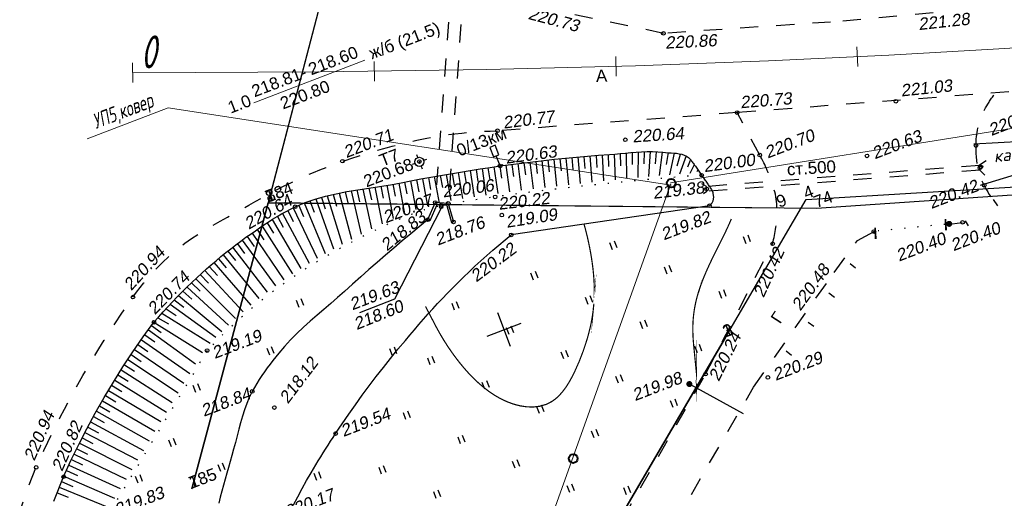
# Model space of a CAD drawing. Header units: millimetres. Extents: x -10 to 1169, y 1 to 1686.
# Tile 171 of 224: x 240 to 321, y 1504 to 1543. Entities that reach past the tile are written whole.
import ezdxf
from ezdxf.enums import TextEntityAlignment as Align
from ezdxf.lldxf.tags import DXFTag

# ---------------------------------------------------------------- set-up
doc = ezdxf.new("R2010")
doc.units = ezdxf.units.MM
for name, pattern in [('ADOT1', [1, 0, -1]), ('AHIDDEN2', [3, 1.5, -1.5]), ('CONTI', [0]), ('PHANTOM2', [1.25, 0.625, -0.125, 0.125, -0.125, 0.125, -0.125])]:
    doc.linetypes.add(name, pattern=pattern)
for name, color, linetype in [('CONTURS', 7, 'Continuous'), ('COORDS', 7, 'Continuous'), ('GPR_PICK', 7, 'Continuous'), ('IZOLINES', 32, 'Continuous'), ('PDIGIT', 170, 'Continuous'), ('PICKETS', 7, 'Continuous'), ('STATIONS', 7, 'Continuous'), ('ОБЪЕКТЫ_АВТОДОРОГ', 7, 'Continuous'), ('УЧАСТКИ', 7, 'Continuous')]:
    doc.layers.add(name, color=color, linetype=linetype)
doc.styles.add('GPR', font='isocpeui.ttf', dxfattribs={"width": 0.8})
doc.styles.add('ITALICC', font='isocpeui.ttf', dxfattribs={"height": 2})
doc.styles.get("Standard").update_dxf_attribs({"font": 'arial.ttf'})
tags = doc.linetypes.add('газ', pattern='A,42.7,-5.08,["Г",Standard,S=2.54,R=0,X=-2.54,Y=-1.27],-3.81', length=51.59).pattern_tags.tags
tags[6] = DXFTag(74, 10)

# ---------------------------------------------------------------- blocks, each defined once
blk = doc.blocks.new('401')
at = {"layer": 'CONTURS'}
for p, q in [((0, 0), (0, 1.2)), ((0.8, 0), (0.8, 1.2))]:
    blk.add_line(p, q, dxfattribs=at)
blk = doc.blocks.new('107_1')
at = {"layer": 'CONTURS', "color": 7, "linetype": 'Continuous', "const_width": 0.5}
blk.add_lwpolyline([(-0.25, 0, 1), (0.25, 0, 1)], format="xyb", close=True, dxfattribs=at)
blk = doc.blocks.new('206_3')
at = {"layer": 'CONTURS'}
for p, q in [((0.5, 3.5), (-0.5, 3.5)), ((-0.5, 3.5), (-0.5, 1.8)), ((0.5, 1.8), (0.5, 3.5)), ((-0.5, 1.8), (0.5, 1.8)), ((0, 0), (0, 1.8)), ((0.5, 0), (0, 0))]:
    blk.add_line(p, q, dxfattribs=at)
blk = doc.blocks.new('5_1')
at = {"layer": 'STATIONS', "color": 7, "linetype": 'Continuous'}
for p, q in [((-0.78, 0), (-1.28, 0)), ((0.01, 0.77), (0.01, 1.26)), ((0.79, 0), (1.3, 0)), ((0.01, -0.77), (0.01, -1.26))]:
    blk.add_line(p, q, dxfattribs=at)
blk.add_circle((0, 0), 0.75, dxfattribs=at)
for p in [(0, 0), (0.76, 0)]:
    blk.add_point(p, dxfattribs=at)
blk = doc.blocks.new('пкк')
at = {"layer": 'ОБЪЕКТЫ_АВТОДОРОГ', "lineweight": 15, "ltscale": 200}
blk.add_line((-0.011, -0.822), (-0.008, 0.805), dxfattribs=at)
blk = doc.blocks.new('пкн')
at = {"layer": 'ОБЪЕКТЫ_АВТОДОРОГ', "style": 'GPR', "width": 0.7}
blk.add_text('0', height=2.722, dxfattribs=at).set_placement((1.327, 0.341), align=Align.CENTER)

msp = doc.modelspace()

# ---------------------------------------------------------------- linework, layer by layer
at = {"linetype": 'Continuous', "lineweight": 40}
for centre in [(293.57305, 1529.58669), (285.46918, 1506.7917)]:
    msp.add_circle(centre, 0.36213, dxfattribs=at)
at = {"layer": 'CONTURS', "linetype": 'AHIDDEN2', "lineweight": -2}
for p, q in [((275.57864, 1548.89043), (274.04926, 1527.97838)), ((276.59817, 1548.71515), (275.123, 1527.90746))]:
    msp.add_line(p, q, dxfattribs=at)
at = {"layer": 'CONTURS', "color": 0, "linetype": 'CONTI', "lineweight": 15}
for p, q in [((251.94748, 1535.82297), (245.24086, 1533.24854)), ((293.58672, 1529.41693), (251.94748, 1535.82297))]:
    msp.add_line(p, q, dxfattribs=at)
at = {"layer": 'CONTURS', "color": 1, "linetype": 'газ', "lineweight": 15}
for p, q in [((293.52924, 1529.61175), (323.18337, 1534.356)), ((279.83365, 1491.27737), (293.55272, 1529.53493))]:
    msp.add_line(p, q, dxfattribs=at)
at = {"layer": 'CONTURS', "lineweight": -2}
for p, q in [((290.34274, 1532.12177), (290.34388, 1531.12177)), ((290.84087, 1532.1649), (290.80701, 1530.05383)), ((291.34046, 1532.18403), (291.29943, 1531.18487)), ((291.84005, 1532.20315), (291.70225, 1530.13439)), ((292.33924, 1532.17644), (292.23956, 1531.18142)), ((292.83844, 1532.14974), (292.57453, 1530.20862)), ((293.33705, 1532.11243), (293.16207, 1531.12786)), ((281.88067, 1531.33103), (282.14706, 1529.12322)), ((282.37713, 1531.39047), (282.49289, 1530.39719)), ((282.87358, 1531.44991), (283.12235, 1529.2374)), ((283.37046, 1531.50565), (283.4777, 1530.51142)), ((283.86735, 1531.56139), (284.09575, 1529.34965)), ((284.36468, 1531.61298), (284.46223, 1530.61775)), ((284.86201, 1531.66457), (285.0664, 1529.46089)), ((285.3598, 1531.71153), (285.4467, 1530.71532)), ((285.85759, 1531.75849), (286.03636, 1529.56972)), ((286.3558, 1531.80071), (286.43123, 1530.80356)), ((286.85402, 1531.84292), (287.00482, 1529.67507)), ((287.35264, 1531.88006), (287.41526, 1530.88203)), ((287.85126, 1531.9172), (287.97076, 1529.77687)), ((288.35004, 1531.95207), (288.39784, 1530.95321)), ((288.84882, 1531.98694), (288.93285, 1529.87425)), ((289.34671, 1532.03279), (289.37575, 1531.03322)), ((289.84461, 1532.07865), (289.88329, 1529.96704)), ((293.83566, 1532.07512), (293.4349, 1530.27625)), ((294.31967, 1531.95662), (294.04497, 1530.99509)), ((294.80368, 1531.83811), (294.26052, 1530.33296)), ((295.14709, 1531.47488), (294.91878, 1530.91743)), ((275.94205, 1530.47806), (276.29875, 1528.30498)), ((276.43557, 1530.55826), (276.59424, 1529.57093)), ((276.9291, 1530.63846), (277.27304, 1528.45149)), ((277.42325, 1530.71469), (277.575, 1529.72627)), ((277.91741, 1530.79092), (278.2469, 1528.59147)), ((278.41213, 1530.86341), (278.55678, 1529.87393)), ((278.90684, 1530.9359), (279.22044, 1528.73648)), ((279.40208, 1531.00477), (279.53978, 1530.0143)), ((279.89731, 1531.07364), (280.19501, 1528.87603)), ((280.39295, 1531.13952), (280.52368, 1530.1481)), ((280.8886, 1531.20539), (281.17092, 1529.00403)), ((281.38463, 1531.26821), (281.50813, 1530.27587)), ((295.4905, 1531.11165), (295.12042, 1530.38698)), ((295.77881, 1530.70316), (295.68628, 1530.522)), ((271.51387, 1529.67803), (271.69845, 1528.69522)), ((272.00491, 1529.77227), (272.44693, 1527.40011)), ((272.49622, 1529.86507), (272.67729, 1528.8816)), ((272.98753, 1529.95787), (273.39819, 1527.69884)), ((273.4794, 1530.04767), (273.65576, 1529.06334)), ((273.97127, 1530.13747), (274.35848, 1527.94321)), ((274.46369, 1530.22422), (274.63466, 1529.23895)), ((274.95611, 1530.31097), (275.3263, 1528.1404)), ((275.44908, 1530.39452), (275.61413, 1529.40823)), ((296.06711, 1530.29468), (296.06711, 1530.29468)), ((266.58299, 1528.85188), (266.82659, 1527.882)), ((267.07471, 1528.94248), (267.91593, 1525.37266)), ((267.56827, 1529.0225), (267.78809, 1528.04696)), ((268.06182, 1529.10252), (268.76879, 1525.80165)), ((268.55604, 1529.17837), (268.75926, 1528.19924)), ((269.05025, 1529.25423), (269.65522, 1526.23406)), ((269.54412, 1529.33229), (269.73709, 1528.35108)), ((270.03799, 1529.41034), (270.56927, 1526.65312)), ((270.53041, 1529.49707), (270.71803, 1528.51483)), ((271.02283, 1529.5838), (271.50283, 1527.04667)), ((263.67786, 1528.11809), (264.03809, 1527.18522)), ((264.15003, 1528.28256), (265.61532, 1524.15809)), ((264.6324, 1528.41417), (264.94636, 1527.46473)), ((265.11476, 1528.54578), (266.33429, 1524.55135)), ((265.60302, 1528.65353), (265.87799, 1527.69208)), ((266.09127, 1528.76128), (267.10234, 1524.95637)), ((261.84852, 1527.317), (262.29899, 1526.42421)), ((262.29019, 1527.5513), (264.27593, 1523.38047)), ((262.74794, 1527.75246), (263.15554, 1526.8393)), ((263.20569, 1527.95362), (264.94567, 1523.77761)), ((274.04926, 1527.97838), (273.41761, 1526.55444)), ((274.17604, 1527.78518), (273.59515, 1526.47568)), ((275.123, 1527.90746), (274.04926, 1527.97838)), ((274.99391, 1527.73042), (274.17573, 1527.78446)), ((274.99391, 1527.73042), (275.3896, 1526.33718)), ((275.123, 1527.90746), (275.55557, 1526.38432)), ((296.73722, 1527.71878), (280.33676, 1525.30827)), ((260.54919, 1526.56854), (262.92229, 1522.53148)), ((260.97802, 1526.82563), (261.46685, 1525.95325)), ((261.40685, 1527.08271), (263.60282, 1522.96581)), ((273.41761, 1526.55444), (273.59515, 1526.47568)), ((275.55557, 1526.38432), (275.3896, 1526.33718)), ((316.32014, 1525.93213), (316.29235, 1526.42974)), ((259.29794, 1525.74142), (259.84776, 1524.90614)), ((259.71113, 1526.02299), (262.22568, 1522.07036)), ((260.13016, 1526.29576), (260.652, 1525.44272)), ((258.06987, 1524.88025), (260.8252, 1521.08308)), ((258.47732, 1525.17006), (259.0524, 1524.35196)), ((258.88476, 1525.45986), (261.52295, 1521.58435)), ((256.88049, 1523.96649), (257.50339, 1523.18419)), ((257.27161, 1524.27797), (260.13667, 1520.56762)), ((257.67074, 1524.57911), (258.27004, 1523.77859)), ((256.10575, 1523.33433), (256.75195, 1522.57116)), ((256.48937, 1523.655), (259.45954, 1520.03698)), ((254.96881, 1522.35601), (258.14811, 1518.94409)), ((255.34547, 1522.68483), (256.0153, 1521.94231)), ((255.72213, 1523.01365), (258.79474, 1519.4951)), ((254.22901, 1521.68319), (257.52435, 1518.39227)), ((254.59891, 1522.0196), (255.29367, 1521.30035)), ((253.50423, 1520.99422), (256.93086, 1517.84593)), ((253.86662, 1521.3387), (254.58875, 1520.64695)), ((252.44949, 1519.92779), (253.24105, 1519.31669)), ((252.79582, 1520.28842), (256.38306, 1517.32206)), ((253.15002, 1520.64132), (253.90379, 1519.98418)), ((251.76484, 1519.19901), (252.59545, 1518.64215)), ((252.10317, 1519.56716), (255.89392, 1516.83759)), ((251.09629, 1518.45542), (251.96221, 1517.95524)), ((251.42651, 1518.83086), (255.41359, 1516.34598)), ((250.308, 1517.44807), (254.20466, 1514.62343)), ((250.54997, 1517.79906), (251.36411, 1517.21839)), ((250.76913, 1518.09564), (254.78043, 1515.57808)), ((249.72582, 1516.63501), (253.72459, 1513.82843)), ((250.01691, 1517.04154), (250.83106, 1516.46087)), ((249.1564, 1515.81297), (253.24203, 1513.02915)), ((249.44111, 1516.22399), (250.26361, 1515.65523)), ((248.60076, 1514.98155), (252.76282, 1512.23535)), ((248.87858, 1515.39726), (249.70916, 1514.84036)), ((248.32752, 1514.56281), (249.16627, 1514.01829)), ((247.7877, 1513.72107), (248.6341, 1513.18853)), ((248.05428, 1514.14407), (252.28408, 1511.44222)), ((247.26188, 1512.87051), (248.1158, 1512.35009)), ((247.52111, 1513.29806), (251.80278, 1510.64474)), ((246.74833, 1512.01247), (247.60991, 1511.50484)), ((247.00266, 1512.44295), (251.32481, 1509.85268)), ((246.24633, 1511.14764), (247.11515, 1510.6525)), ((246.494, 1511.58199), (250.84709, 1509.06092)), ((245.75901, 1510.27446), (246.63497, 1509.79206)), ((245.99866, 1510.71329), (250.36649, 1508.26431)), ((245.28489, 1509.39402), (246.16819, 1508.92522)), ((245.51937, 1509.83563), (249.88904, 1507.47278)), ((244.82236, 1508.50745), (245.7127, 1508.05215)), ((245.05041, 1508.95241), (249.41172, 1506.68135)), ((244.59431, 1508.06248), (248.93164, 1505.88527)), ((244.15588, 1507.16372), (248.45511, 1505.09486)), ((244.3751, 1507.6131), (245.27251, 1507.1719)), ((243.72822, 1506.25978), (247.97967, 1504.30609)), ((243.94205, 1506.71175), (244.84692, 1506.28606)), ((243.31259, 1505.35025), (247.50406, 1503.51682)), ((243.5204, 1505.80501), (244.43282, 1505.39574)), ((242.93256, 1504.42527), (247.0344, 1502.73702)), ((243.12257, 1504.88776), (244.04302, 1504.4969)), ((242.74363, 1503.96234), (243.67244, 1503.59179))]:
    msp.add_line(p, q, dxfattribs=at)
at = {"layer": 'CONTURS', "linetype": 'AHIDDEN2'}
for points in [[(318.52889, 1543.95581), (318.2387, 1543.93853), (306.76549, 1542.91516), (292.93406, 1541.98222), (281.69123, 1544.33759), (270.38127, 1546.92641)], [(299.02997, 1535.42743), (279.19122, 1533.92079)], [(300.90972, 1531.90619), (299.02997, 1535.42743)], [(319.10816, 1531.06153), (296.50569, 1529.30699)], [(319.13912, 1530.66273), (296.53664, 1528.90819)], [(275.22866, 1464.18325), (279.16164, 1473.97414), (282.07141, 1481.14748), (282.83306, 1482.54179), (286.05991, 1488.1806), (290.72888, 1496.05391), (300.39557, 1512.69707), (307.05124, 1522.19326), (308.98492, 1524.84441), (310.35707, 1525.58068)], [(272.3523, 1465.7972), (279.08737, 1482.6577), (288.04947, 1499.16911), (296.42153, 1513.77982), (301.97138, 1524.57256)]]:
    msp.add_lwpolyline(points, dxfattribs=at)
at = {"layer": 'CONTURS', "color": 0, "linetype": 'CONTI', "lineweight": 15}
msp.add_lwpolyline([(259.04071, 1536.24191), (268.20597, 1539.76013)], dxfattribs=at)
at = {"layer": 'CONTURS', "linetype": 'AHIDDEN2', "flags": 128}
for points in [[(339.47326, 1538.51735), (299.02997, 1535.42743)], [(318.80636, 1532.70161), (318.8081, 1532.88665), (318.8148, 1533.0703), (318.82644, 1533.25254), (318.84302, 1533.43338), (318.86456, 1533.61282), (318.89104, 1533.79085), (318.92248, 1533.96748), (318.95886, 1534.14271), (319.00018, 1534.31653), (319.04646, 1534.48895), (319.09802, 1534.65961), (319.15533, 1534.82934), (319.21804, 1534.99796), (319.28578, 1535.16525), (319.35819, 1535.33102), (319.4349, 1535.49505), (319.51555, 1535.65715), (319.59977, 1535.81711), (319.68721, 1535.97472), (319.7775, 1536.12979), (319.82836, 1536.2139), (319.88033, 1536.29739), (319.93342, 1536.38025), (319.98762, 1536.46249), (320.04294, 1536.54411), (320.09938, 1536.6251), (320.15693, 1536.70546), (320.21559, 1536.7852), (320.27537, 1536.86431), (320.33627, 1536.9428)], [(249.03055, 1520.16234), (249.32135, 1520.56009), (249.61922, 1520.94949), (249.92416, 1521.33055), (250.23618, 1521.70325), (250.55527, 1522.06761), (250.88144, 1522.42363), (251.21468, 1522.77129), (251.55499, 1523.11061), (251.90238, 1523.44158), (252.25684, 1523.7642), (252.77735, 1524.20293), (253.31987, 1524.61693), (253.8811, 1525.00959), (254.4577, 1525.38429), (255.04635, 1525.7444), (255.64372, 1526.09333), (256.24649, 1526.43444), (256.85134, 1526.77111), (257.45493, 1527.10674), (258.05394, 1527.4447), (258.63091, 1527.77298), (259.21014, 1528.09899), (259.79193, 1528.42146), (260.3766, 1528.73915), (260.96445, 1529.05081), (261.55578, 1529.35519), (262.15089, 1529.65103), (262.75011, 1529.93709), (263.35372, 1530.21213), (263.96204, 1530.47487), (264.4823, 1530.68836), (265.00629, 1530.8943), (265.53365, 1531.09301), (266.064, 1531.28487), (266.59699, 1531.47022), (267.13224, 1531.64941), (267.66937, 1531.8228), (268.20804, 1531.99072), (268.74785, 1532.15353), (269.28846, 1532.31159), (269.68968, 1532.42624), (270.09186, 1532.539), (270.49498, 1532.64936), (270.899, 1532.75684), (271.30392, 1532.86091), (271.7097, 1532.9611), (272.11632, 1533.05688), (272.52376, 1533.14777), (272.932, 1533.23326), (273.34101, 1533.31285), (273.91865, 1533.41591), (274.49793, 1533.50957), (275.07885, 1533.59384), (275.66141, 1533.66872), (276.24562, 1533.73421), (276.83146, 1533.79031), (277.41894, 1533.83702), (278.00806, 1533.87433), (278.59882, 1533.90226), (279.19122, 1533.92079)], [(318.80636, 1532.70161), (318.79908, 1532.55499), (318.79495, 1532.40887), (318.79396, 1532.26324), (318.79612, 1532.11811), (318.80143, 1531.97347), (318.80989, 1531.82933), (318.82149, 1531.68568), (318.83625, 1531.54253), (318.85415, 1531.39988), (318.87519, 1531.25772), (318.89849, 1531.12105), (318.92479, 1530.98436), (318.95408, 1530.84784), (318.98629, 1530.71171), (319.02138, 1530.57618), (319.05932, 1530.44146), (319.10007, 1530.30776), (319.14357, 1530.17528), (319.18978, 1530.04425), (319.23867, 1529.91486), (319.31309, 1529.7328), (319.39315, 1529.5531), (319.47885, 1529.37575), (319.57018, 1529.20075), (319.66715, 1529.02812), (319.76976, 1528.85783), (319.87801, 1528.68991), (319.9919, 1528.52433), (320.11142, 1528.36112), (320.23658, 1528.20026)], [(300.93938, 1531.8643), (300.90972, 1531.90619)], [(301.97138, 1524.57256), (302.01519, 1524.74212), (302.05609, 1524.91195), (302.0941, 1525.08202), (302.1292, 1525.25236), (302.16139, 1525.42295), (302.19069, 1525.5938), (302.21708, 1525.76491), (302.24057, 1525.93627), (302.26115, 1526.10789), (302.27884, 1526.27977), (302.29614, 1526.47615), (302.31079, 1526.67363), (302.32232, 1526.8719), (302.33025, 1527.07061), (302.3341, 1527.26943), (302.33341, 1527.46803), (302.32768, 1527.66606), (302.31646, 1527.86321), (302.29926, 1528.05913), (302.27562, 1528.25349), (302.24164, 1528.46415), (302.19925, 1528.67414), (302.14934, 1528.88335), (302.09278, 1529.09168), (302.03045, 1529.299), (301.96325, 1529.50521), (301.89205, 1529.71018), (301.81774, 1529.91382), (301.7412, 1530.116), (301.66331, 1530.31661), (301.5982, 1530.47949), (301.53081, 1530.6415), (301.46114, 1530.80263), (301.38919, 1530.9629), (301.31497, 1531.12229), (301.23848, 1531.28082), (301.1597, 1531.43847), (301.07865, 1531.59525), (300.99533, 1531.75116), (300.90972, 1531.90619)], [(231.10086, 1466.79208), (231.54935, 1468.53331), (231.99708, 1470.27473), (232.44404, 1472.01635), (232.89024, 1473.75816), (233.33567, 1475.50016), (233.78033, 1477.24236), (234.22423, 1478.98475), (234.66736, 1480.72733), (235.10973, 1482.47011), (235.55133, 1484.21308), (236.07152, 1486.40831), (236.54095, 1488.62216), (236.98086, 1490.84678), (237.41249, 1493.07432), (237.85708, 1495.29693), (238.33587, 1497.50676), (238.87009, 1499.69596), (239.48098, 1501.85666), (240.18978, 1503.98103), (241.01774, 1506.06121), (241.32751, 1506.76019), (241.64681, 1507.45643), (241.97503, 1508.14982), (242.31153, 1508.84025), (242.65569, 1509.5276), (243.00689, 1510.21175), (243.36451, 1510.89259), (243.72792, 1511.57001), (244.09649, 1512.24388), (244.46961, 1512.9141), (244.89208, 1513.65791), (245.32202, 1514.39751), (245.75943, 1515.13288), (246.20432, 1515.86404), (246.65667, 1516.59097), (247.1165, 1517.31369), (247.58381, 1518.03218), (248.05858, 1518.74645), (248.54083, 1519.45651), (249.03055, 1520.16234)]]:
    msp.add_lwpolyline(points, dxfattribs=at)
at = {"layer": 'CONTURS'}
for points in [[(318.63782, 1532.82932), (324.66435, 1533.17339), (326.1767, 1533.07585), (326.87635, 1532.54372), (326.77939, 1531.82842), (325.22404, 1531.23138), (319.15135, 1529.39442)], [(319.14243, 1530.66419), (319.09584, 1531.09354), (319.64616, 1531.44906)], [(319.14107, 1530.63842), (319.54045, 1530.25793)], [(296.53487, 1528.90375), (296.50042, 1529.31613), (296.10386, 1529.54262)], [(296.53487, 1528.90375), (296.2363, 1528.69898)], [(320.2356, 1528.24168), (320.58158, 1527.72166)], [(274.56307, 1527.56432), (270.66481, 1519.9766), (267.76768, 1518.8645)], [(316.24662, 1526.60605), (316.28778, 1525.68423)], [(316.28396, 1526.61064), (316.32512, 1525.68882)], [(317.90146, 1526.47646), (318.16225, 1526.04637)], [(310.42447, 1525.89719), (310.46563, 1524.97537)], [(310.46182, 1525.90178), (310.50298, 1524.97997)], [(317.65175, 1526.30554), (316.82525, 1526.19337)], [(308.39505, 1522.93005), (308.83917, 1522.57539)], [(306.63514, 1520.50918), (307.07925, 1520.15451)], [(304.9239, 1518.09425), (305.36801, 1517.73959)], [(303.10249, 1515.70074), (303.54661, 1515.34607)], [(295.11324, 1512.94561), (299.53484, 1510.53257)]]:
    msp.add_lwpolyline(points, dxfattribs=at)
at = {"layer": 'CONTURS', "linetype": 'Continuous', "flags": 128}
for points in [[(250.76607, 1518.07999), (251.13992, 1518.5097), (251.51861, 1518.93407), (251.90216, 1519.35308), (252.29056, 1519.76674), (252.68381, 1520.17505), (253.08192, 1520.57801), (253.48488, 1520.97561), (253.89269, 1521.36786), (254.30535, 1521.75476), (254.72287, 1522.13631), (255.11256, 1522.48441), (255.50634, 1522.82895), (255.90423, 1523.16951), (256.30625, 1523.50564), (256.71241, 1523.83693), (257.12275, 1524.16294), (257.53727, 1524.48325), (257.95599, 1524.79743), (258.37895, 1525.10504), (258.80614, 1525.40567), (259.15791, 1525.64813), (259.5121, 1525.88958), (259.86887, 1526.12873), (260.22839, 1526.36431), (260.59082, 1526.59505), (260.95632, 1526.81966), (261.32506, 1527.03688), (261.69721, 1527.24542), (262.07292, 1527.44401), (262.45236, 1527.63138), (263.26898, 1527.98069), (264.11014, 1528.27138), (264.97167, 1528.51288), (265.84943, 1528.71466), (266.73926, 1528.88617), (267.63702, 1529.03687), (268.53854, 1529.1762), (269.43969, 1529.31361), (270.3363, 1529.45857), (271.22422, 1529.62053), (272.03932, 1529.77896), (272.8554, 1529.93353), (273.6724, 1530.08403), (274.49028, 1530.23028), (275.30897, 1530.37209), (276.12843, 1530.50926), (276.9486, 1530.64161), (277.76944, 1530.76893), (278.59089, 1530.89104), (279.41289, 1531.00774), (280.31391, 1531.13032), (281.21593, 1531.24815), (282.11886, 1531.36073), (283.02263, 1531.46753), (283.92716, 1531.56804), (284.83239, 1531.66175), (285.73822, 1531.74814), (286.6446, 1531.82671), (287.55143, 1531.89693), (288.45865, 1531.95829), (288.9025, 1531.99088), (289.34742, 1532.03065), (289.79301, 1532.07373), (290.23886, 1532.11627), (290.68458, 1532.15441), (291.12977, 1532.18429), (291.57403, 1532.20207), (292.01696, 1532.20387), (292.45816, 1532.18585), (292.89722, 1532.14415), (293.11317, 1532.12239), (293.33612, 1532.10719), (293.56296, 1532.09428), (293.79056, 1532.07937), (294.01579, 1532.05818), (294.23555, 1532.02644), (294.4467, 1531.97986), (294.64612, 1531.91417), (294.83069, 1531.82508), (294.99729, 1531.70832), (295.05551, 1531.65589), (295.11142, 1531.59936), (295.16535, 1531.53938), (295.21763, 1531.47664), (295.26858, 1531.41178), (295.31854, 1531.34548), (295.36784, 1531.2784), (295.4168, 1531.21119), (295.46574, 1531.14454), (295.51501, 1531.07909), (295.57639, 1530.9983), (295.63707, 1530.91699), (295.69706, 1530.83515), (295.75635, 1530.75278), (295.81495, 1530.66988), (295.87285, 1530.58646), (295.93006, 1530.50251), (295.98658, 1530.41803), (296.0424, 1530.33302), (296.09753, 1530.24749)], [(296.73722, 1527.71878), (296.78883, 1527.76616), (296.83646, 1527.81459), (296.88012, 1527.86405), (296.91981, 1527.91454), (296.95552, 1527.96607), (296.98727, 1528.01864), (297.01505, 1528.07224), (297.03886, 1528.12687), (297.05869, 1528.18255), (297.07456, 1528.23926), (297.08489, 1528.2919), (297.09111, 1528.34639), (297.0936, 1528.4023), (297.09274, 1528.4592), (297.0889, 1528.51665), (297.08247, 1528.57422), (297.07383, 1528.63148), (297.06334, 1528.688), (297.0514, 1528.74335), (297.03837, 1528.7971), (297.01463, 1528.87432), (296.98401, 1528.94961), (296.9476, 1529.02323), (296.90651, 1529.09545), (296.86183, 1529.16653), (296.81467, 1529.23675), (296.76613, 1529.30638), (296.7173, 1529.37567), (296.66929, 1529.4449), (296.62321, 1529.51434), (296.5741, 1529.58989), (296.52422, 1529.66494), (296.47358, 1529.7395), (296.42216, 1529.81356), (296.36998, 1529.88712), (296.31702, 1529.96018), (296.2633, 1530.03275), (296.20881, 1530.10483), (296.15355, 1530.17641), (296.09753, 1530.24749)], [(273.41761, 1526.55444), (272.71539, 1525.97483), (272.01604, 1525.39202), (271.31957, 1524.80601), (270.62598, 1524.21681), (269.93526, 1523.62442), (269.24742, 1523.02883), (268.56245, 1522.43005), (267.88036, 1521.82807), (267.20114, 1521.22289), (266.5248, 1520.61452), (265.96641, 1520.11857), (265.40037, 1519.62839), (264.83078, 1519.14059), (264.26176, 1518.65178), (263.69741, 1518.15856), (263.14184, 1517.65753), (262.59914, 1517.1453), (262.07342, 1516.61847), (261.5688, 1516.07364), (261.08938, 1515.50743), (260.84997, 1515.20836), (260.61176, 1514.90611), (260.376, 1514.6005), (260.14395, 1514.29138), (259.91689, 1513.97859), (259.69606, 1513.66195), (259.48275, 1513.34132), (259.2782, 1513.01651), (259.08368, 1512.68738), (258.90045, 1512.35375), (258.65912, 1511.85875), (258.44587, 1511.34955), (258.25621, 1510.82855), (258.08561, 1510.2981), (257.92954, 1509.76059), (257.78349, 1509.2184), (257.64295, 1508.67389), (257.50338, 1508.12943), (257.36027, 1507.58741), (257.20911, 1507.0502), (257.06633, 1506.56072), (256.9252, 1506.07066), (256.78591, 1505.58), (256.64865, 1505.08873), (256.5136, 1504.59684), (256.38094, 1504.10431), (256.25086, 1503.61112), (256.12355, 1503.11727)], [(262.30284, 1502.97297), (262.66096, 1503.64264), (263.02647, 1504.30812), (263.39937, 1504.9694), (263.77966, 1505.62649), (263.97394, 1505.95547), (264.17034, 1506.28337), (264.36875, 1506.6102), (264.56907, 1506.93597), (264.77118, 1507.26068), (264.97499, 1507.58434), (265.18039, 1507.90696), (265.38726, 1508.22854), (265.5955, 1508.5491), (265.805, 1508.86864), (266.33969, 1509.66918), (266.8849, 1510.46331), (267.44024, 1511.25095), (268.00531, 1512.03203), (268.57972, 1512.80648), (269.16308, 1513.57425), (269.755, 1514.33525), (270.35507, 1515.08943), (270.96291, 1515.8367), (271.57813, 1516.57701), (271.9504, 1517.01847), (272.325, 1517.45851), (272.7022, 1517.89669), (273.08229, 1518.33257), (273.46555, 1518.7657), (273.85227, 1519.19565), (274.24274, 1519.62197), (274.63724, 1520.04422), (275.03606, 1520.46197), (275.43948, 1520.87476), (275.90605, 1521.34118), (276.37777, 1521.80247), (276.85463, 1522.25864), (277.33664, 1522.70968), (277.8238, 1523.15559), (278.3161, 1523.59638), (278.81355, 1524.03204), (279.31614, 1524.46258), (279.82388, 1524.88799), (280.33676, 1525.30827)], [(242.4653, 1503.28036), (243.28893, 1505.29847), (243.89888, 1506.63324), (244.53945, 1507.95543), (245.21063, 1509.26504), (245.91243, 1510.56206), (246.64484, 1511.84651), (247.40786, 1513.11837), (248.20149, 1514.37764), (249.02574, 1515.62434), (249.8806, 1516.85845), (250.76607, 1518.07999)]]:
    msp.add_lwpolyline(points, dxfattribs=at)
at = {"layer": 'CONTURS', "linetype": 'ADOT1', "flags": 128}
for points in [[(296.09753, 1530.24749), (294.93311, 1530.15872), (293.76924, 1530.06512), (292.60589, 1529.96668), (291.44309, 1529.8634), (290.28082, 1529.75529), (289.11908, 1529.64233), (287.95788, 1529.52454), (286.79721, 1529.40191), (285.63708, 1529.27444), (284.47749, 1529.14213), (283.92984, 1529.07882), (283.38207, 1529.01578), (282.83428, 1528.95242), (282.28657, 1528.88817), (281.73906, 1528.82246), (281.19183, 1528.75471), (280.64501, 1528.68435), (280.09868, 1528.61081), (279.55296, 1528.5335), (279.00794, 1528.45186), (278.41787, 1528.36352), (277.82594, 1528.27825), (277.2332, 1528.19323), (276.64065, 1528.10566), (276.04933, 1528.0127), (275.46026, 1527.91156), (274.87448, 1527.7994), (274.29301, 1527.67342), (273.71688, 1527.5308), (273.14712, 1527.36873), (272.55722, 1527.17755), (271.9724, 1526.96704), (271.39234, 1526.73944), (270.81673, 1526.49698), (270.24526, 1526.2419), (269.67761, 1525.97645), (269.11347, 1525.70285), (268.55253, 1525.42335), (267.99446, 1525.14018), (267.43896, 1524.85559), (267.13852, 1524.70026), (266.83881, 1524.54307), (266.53995, 1524.38396), (266.24202, 1524.2229), (265.94514, 1524.05987), (265.64938, 1523.89481), (265.35486, 1523.7277), (265.06168, 1523.5585), (264.76992, 1523.38716), (264.47969, 1523.21366), (263.94754, 1522.8881), (263.4189, 1522.55545), (262.89416, 1522.21573), (262.37371, 1521.86892), (261.85795, 1521.51503), (261.34725, 1521.15407), (260.842, 1520.78603), (260.3426, 1520.41093), (259.84943, 1520.02876), (259.36288, 1519.63952), (258.92127, 1519.27555), (258.48448, 1518.9056), (258.05253, 1518.52969), (257.6254, 1518.1478), (257.20309, 1517.75993), (256.78561, 1517.3661), (256.37296, 1516.96629), (255.96514, 1516.56051), (255.56214, 1516.14876), (255.16397, 1515.73103)], [(316.22851, 1526.17868), (310.70728, 1525.63253)]]:
    msp.add_lwpolyline(points, dxfattribs=at)
at = {"layer": 'CONTURS', "linetype": 'ADOT1'}
msp.add_lwpolyline([(255.16397, 1515.73103), (247.08327, 1502.33972), (243.49195, 1482.13363), (239.03017, 1463.99705)], dxfattribs=at)
at = {"layer": 'CONTURS', "lineweight": -2}
for p in [(310.34596, 1525.57177), (316.56334, 1526.20038)]:
    msp.add_point(p, dxfattribs=at)
at = {"layer": 'COORDS', "lineweight": -2}
for p, q in [((280.28949, 1516.06114), (279.21439, 1518.86188)), ((278.35157, 1516.92396), (281.15231, 1517.99907))]:
    msp.add_line(p, q, dxfattribs=at)
at = {"layer": 'IZOLINES', "const_width": 0.1}
for points in [[(298.552, 1526.62792), (298.46727, 1526.42449), (298.37957, 1526.22234), (298.19708, 1525.82126), (298.00729, 1525.42362), (297.81267, 1525.02835), (297.41731, 1524.24085), (297.02517, 1523.45179), (296.83393, 1523.05491), (296.64773, 1522.65568), (296.46797, 1522.25356), (296.29614, 1521.84806), (296.15019, 1521.48145), (295.99634, 1521.06416), (295.98727, 1521.03834), (295.98724, 1521.03824), (295.98759, 1521.04131), (295.84592, 1520.61164), (295.71922, 1520.17757), (295.61004, 1519.73906), (295.52001, 1519.29655), (295.45033, 1518.85074), (295.4016, 1518.40252), (295.37365, 1517.95288), (295.36546, 1517.50274), (295.37524, 1517.05287), (295.40042, 1516.60377), (295.44136, 1516.11902), (295.43882, 1516.15311), (295.65972, 1513.92243), (295.65982, 1513.93796), (295.6699, 1513.53484), (295.66514, 1513.30436), (295.64715, 1513.0464), (295.64544, 1513.02963), (295.64543, 1513.02953)], [(273.24301, 1519.38363), (274.19684, 1517.55725), (274.47611, 1517.05953), (274.76966, 1516.57032), (275.07715, 1516.08995), (275.39838, 1515.61887), (275.73341, 1515.15774), (276.08253, 1514.70745), (276.44628, 1514.2692), (276.82544, 1513.8446), (277.221, 1513.43573), (277.63405, 1513.04519), (278.06573, 1512.6762), (278.51695, 1512.33256), (278.98827, 1512.01864), (279.47958, 1511.73923), (279.98997, 1511.49953), (280.51755, 1511.3051), (281.05932, 1511.16222), (281.61074, 1511.07847), (282.16482, 1511.06339), (282.71042, 1511.12814), (283.23112, 1511.282), (283.70852, 1511.52532), (283.98934, 1511.72546), (284.2628, 1511.96938), (284.27039, 1511.97684), (284.27024, 1511.9773), (284.59135, 1512.33486), (284.87541, 1512.7208), (285.13042, 1513.12563), (285.36286, 1513.54332), (285.57754, 1513.97012), (285.96524, 1514.842), (286.30706, 1515.73188), (286.60421, 1516.63663), (286.73446, 1517.09447), (286.85102, 1517.5558), (286.95274, 1518.02042), (287.03853, 1518.48802), (287.10755, 1518.95815), (287.1715, 1519.57367), (287.17234, 1519.58422), (287.17399, 1519.60532), (287.1719, 1519.58459), (287.19895, 1520.01034), (287.21185, 1520.43659), (287.21161, 1520.86288), (287.19896, 1521.28886), (287.1747, 1521.71422), (287.13969, 1522.13872), (287.09474, 1522.56221), (287.0406, 1522.98455), (286.97791, 1523.40563), (286.90719, 1523.82539), (286.82884, 1524.24374), (286.74312, 1524.66059), (286.65018, 1525.07583), (286.55003, 1525.48935), (286.45858, 1525.84165), (286.36145, 1526.19339), (286.36135, 1526.19375), (286.36114, 1526.19448)]]:
    msp.add_lwpolyline(points, dxfattribs=at)
at = {"layer": 'PICKETS', "color": 7, "lineweight": -2}
for centre in [(292.93406, 1541.98222), (312.17396, 1536.36509), (299.02997, 1535.42743), (279.19122, 1533.92079), (289.77761, 1533.17508), (318.80636, 1532.70161), (266.36692, 1531.40807), (272.73066, 1531.3744), (300.90972, 1531.90619), (309.78243, 1531.84374), (279.41289, 1531.00774), (319.12364, 1530.86213), (319.22039, 1530.92819), (296.09753, 1530.24749), (296.52117, 1529.10759), (319.48727, 1529.41535), (274.04926, 1527.97838), (275.123, 1527.90746), (279.00794, 1528.45186), (262.45236, 1527.63138), (274.53861, 1527.6328), (274.53955, 1527.75313), (296.73722, 1527.71878), (273.41761, 1526.55444), (275.55557, 1526.38432), (279.56, 1526.94673), (317.68915, 1526.34503), (310.35707, 1525.58068), (316.53703, 1526.21555), (280.33676, 1525.30827), (301.97138, 1524.57256), (249.03055, 1520.16234), (250.76607, 1518.07999), (255.16397, 1515.73103), (296.42153, 1513.77982), (301.57637, 1513.51346), (295.08057, 1512.96194), (258.90045, 1512.35375), (260.7331, 1511.01457), (265.805, 1508.86864), (241.01774, 1506.06121), (243.28893, 1505.29847)]:
    msp.add_circle(centre, 0.15, dxfattribs=at)
at = {"layer": 'ОБЪЕКТЫ_АВТОДОРОГ', "color": 0, "linetype": 'PHANTOM2', "lineweight": 15, "ltscale": 200}
msp.add_lwpolyline([(249.01851, 1538.7202), (264.52202, 1538.79012), (278.31769, 1538.99465), (290.61966, 1539.31035), (301.6421, 1539.71382), (311.59913, 1540.18164), (320.70492, 1540.69039), (329.17361, 1541.21666), (337.21934, 1541.73703), (345.07527, 1542.23568), (353.05054, 1542.72715), (361.47332, 1543.23358), (370.67175, 1543.77711), (380.97398, 1544.37988), (392.70817, 1545.06403), (406.20247, 1545.85169), (421.78504, 1546.765), (439.66437, 1547.81838), (459.57031, 1548.99537), (481.11306, 1550.2718), (503.9028, 1551.6235), (527.54973, 1553.02629), (551.66404, 1554.45598), (575.85593, 1555.88842)], dxfattribs=at)
at = {"layer": 'УЧАСТКИ', "color": 6, "linetype": 'Continuous', "lineweight": -2}
for p, q in [((265.15571, 1546.86356), (260.20595, 1527.97517)), ((265.15571, 1546.86356), (260.20953, 1527.96583)), ((305.60646, 1527.51467), (402.20923, 1534.16577)), ((304.74754, 1528.2454), (365.87836, 1531.92727)), ((298.06161, 1516.80983), (304.74754, 1528.2454)), ((253.89467, 1504.29027), (260.20953, 1527.96583)), ((260.20953, 1527.96583), (253.89467, 1504.29027)), ((260.20595, 1527.97517), (305.60646, 1527.51467)), ((260.20953, 1527.96583), (302.51279, 1527.53752)), ((298.06161, 1516.80983), (285.10088, 1494.6535)), ((285.10088, 1494.6535), (298.06161, 1516.80983))]:
    msp.add_line(p, q, dxfattribs=at)

# ---------------------------------------------------------------- block references
at = {"layer": 'CONTURS', "lineweight": -2, "xscale": 0.5, "yscale": 0.5, "zscale": 0.5, "rotation": 21}
for name, p in [('206_3', (279.41289, 1531.00774)), ('107_1', (316.58304, 1526.21871)), ('401', (288.72072, 1524.08096)), ('401', (299.7776, 1524.57629)), ('401', (293.24254, 1522.06772)), ('401', (282.18566, 1521.57239)), ('401', (297.76436, 1520.05448)), ('401', (262.78641, 1519.30791)), ('401', (286.70747, 1519.55914)), ('401', (275.65059, 1519.06381)), ('401', (291.22929, 1517.5459)), ('401', (280.17241, 1517.05057)), ('401', (260.34892, 1515.35009)), ('401', (270.50699, 1515.3116)), ('401', (295.75111, 1515.53266)), ('401', (273.63735, 1514.54199)), ('401', (284.69423, 1515.03732)), ('401', (289.21605, 1513.02408)), ('401', (254.2381, 1512.27752)), ('401', (278.15917, 1512.52875)), ('107_1', (295.08057, 1512.96194)), ('401', (293.73787, 1511.01084)), ('401', (282.68099, 1510.5155)), ('401', (271.62411, 1510.02017)), ('401', (252.22486, 1507.7557)), ('401', (276.14592, 1508.00693)), ('401', (287.20281, 1508.50226)), ('401', (256.28713, 1505.7218)), ('401', (269.61086, 1505.49835)), ('401', (280.66774, 1505.99369)), ('401', (249.45747, 1504.76049)), ('401', (264.24047, 1504.99291)), ('401', (285.18956, 1503.98044)), ('401', (289.86405, 1503.80508)), ('401', (274.13268, 1503.48511))]:
    msp.add_blockref(name, p, dxfattribs=at)
at = {"layer": 'STATIONS', "lineweight": -2, "xscale": 0.5, "yscale": 0.5, "zscale": 0.5, "rotation": 21}
msp.add_blockref('5_1', (272.73682, 1531.34998), dxfattribs=at)
at = {"layer": 'ОБЪЕКТЫ_АВТОДОРОГ', "color": 0, "linetype": 'PHANTOM2', "lineweight": 15}
msp.add_blockref('пкн', (249.01542, 1538.75082), dxfattribs=at)
for p, rotation in [((308.99729, 1540.0594), 2.689989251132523), ((249.00536, 1538.73707), 0.8493571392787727), ((269.01786, 1538.85678), 0.8493571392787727), ((289.01332, 1539.26913), 1.470051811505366)]:
    msp.add_blockref('пкк', p, dxfattribs=dict(at, rotation=rotation))

# ---------------------------------------------------------------- texts
at = {"layer": 'CONTURS', "lineweight": -2}
for s, rotation, p in [('ж/б (21.5)', 21, (268.79749, 1539.81767)), ('218.60', 21, (263.78033, 1538.50131)), ('218.81-', 21, (259.08477, 1536.68442)), ('А', 2.3408048, (287.36558, 1537.9593)), ('220.80', 21, (261.44648, 1535.67941)), ('1.0', 21, (257.11031, 1535.33138)), ('0/13км', 21, (276.04659, 1531.78229)), ('ст.500', 3.7632507, (303.18857, 1530.22436)), ('Г', 56.6060185, (302.58027, 1517.87681))]:
    msp.add_text(s, height=1, rotation=rotation, dxfattribs=at).set_placement(p)
at = {"layer": 'CONTURS', "lineweight": -2, "style": 'ITALICC'}
msp.add_text('канава', height=1, rotation=6.4385956, dxfattribs=at).set_placement((320.32339, 1531.30724))
at = {"layer": 'GPR_PICK', "style": 'GPR', "width": 0.7}
msp.add_text('УП5,ковер', height=1.25, rotation=21, dxfattribs=at).set_placement((248.40262, 1534.99767), align=Align.CENTER)
at = {"layer": 'PDIGIT', "color": 7, "lineweight": -2, "oblique": 10}
for s, rotation, p in [('220.73', 345.1868933, (281.67501, 1543.1846)), ('221.28', 6.1078279, (314.07727, 1542.25225)), ('220.86', 2.8226231, (293.10266, 1540.71602)), ('221.03', 5.783671, (312.61967, 1536.75796)), ('220.73', 4.5932963, (299.3226, 1535.78209)), ('220.77', 7.0742985, (279.70928, 1534.09884)), ('220.55', 21, (320.06856, 1533.48436)), ('220.71', 21, (266.68306, 1531.65265)), ('220.64', 3.7520541, (290.39829, 1532.95309)), ('220.70', 21, (301.5557, 1531.61859)), ('220.63', 21, (310.4284, 1531.55613)), ('220.63', 7.4216931, (279.92243, 1531.19585)), ('220.00', 7.5839105, (296.31772, 1530.49395)), ('220.06', 7.2632124, (274.70566, 1528.40291)), ('219.38', 6.3283277, (292.11649, 1528.28985)), ('220.42', 21, (315.10548, 1527.44303)), ('220.22', 6.7605803, (279.32378, 1527.37788)), ('220.64', 29.8768036, (258.61034, 1525.72251)), ('220.07', 21, (269.94532, 1526.25323)), ('219.09', 8.7796867, (279.97109, 1525.89058)), ('219.82', 21, (292.96494, 1524.84789)), ('218.83', 38.903009, (270.04198, 1523.92296)), ('218.76', 21, (274.26485, 1524.41294)), ('220.40', 21, (316.93787, 1523.94765)), ('220.40', 21, (312.42225, 1523.08557)), ('220.94', 47.5504383, (248.88126, 1520.63057)), ('220.22', 36.8364672, (277.44175, 1521.35847)), ('220.42', 65.5531704, (301.22085, 1520.0509)), ('220.48', 53.9961748, (304.26331, 1518.95953)), ('220.74', 45.6121504, (250.83131, 1518.64265)), ('219.63', 21, (267.18834, 1519.05657)), ('218.60', 21.9818089, (267.54894, 1517.42761)), ('219.19', 21, (255.79839, 1515.0355)), ('220.24', 63.5215601, (297.50876, 1513.11577)), ('218.12', 52.9965747, (261.85217, 1511.27212)), ('220.29', 21, (302.22234, 1513.22585)), ('219.98', 21, (290.58677, 1511.5454)), ('218.84', 21, (254.89465, 1510.247)), ('219.54', 21, (266.45098, 1508.58104)), ('220.94', 66.3321319, (240.86115, 1506.53949)), ('220.82', 65.9856264, (243.15892, 1505.67409)), ('219.83', 21, (247.72924, 1502.05212)), ('220.17', 21, (261.82595, 1501.88295))]:
    msp.add_text(s, height=1, rotation=rotation, dxfattribs=at).set_placement(p)
at = {"layer": 'STATIONS', "color": 7, "lineweight": -2}
for s, p in [('T7   ', (269.65308, 1530.95437)), ('220.68', (268.35333, 1529.22947))]:
    msp.add_text(s, height=1, rotation=21, dxfattribs=at).set_placement(p)
at = {"layer": 'УЧАСТКИ', "color": 6, "lineweight": -2}
for s, p in [('184', (260.20953, 1527.96583)), ('73', (260.20595, 1527.97517)), ('8', (260.20953, 1527.96583)), ('4', (304.74754, 1528.2454)), ('74', (305.60646, 1527.51467)), ('9', (302.51279, 1527.53752)), ('3', (298.06161, 1516.80983)), ('1', (298.06161, 1516.80983)), ('7', (253.89467, 1504.29027)), ('185', (253.89467, 1504.29027))]:
    msp.add_text(s, height=1, rotation=21, dxfattribs=at).set_placement(p)

doc.saveas('drawing.dxf')
